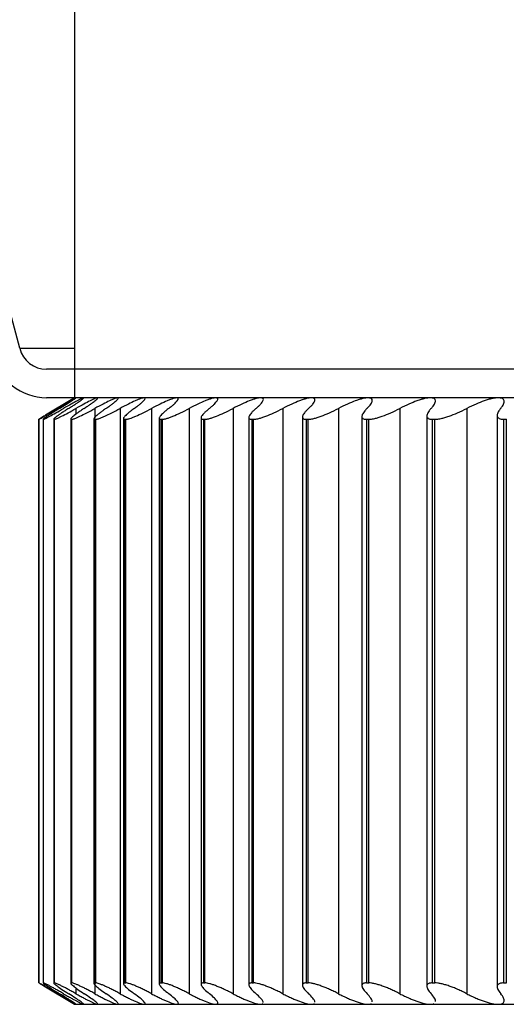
# Paper-space layout '_Frontal' of a CAD drawing. Header units: millimetres. Extents: x -45 to 40, y -10.9 to 46.3.
# Tile 1 of 8: x -36.3 to -29.4, y -8.9 to 4.9. Entities that reach past the tile are written whole.
import ezdxf

# ---------------------------------------------------------------- set-up
doc = ezdxf.new("R2010")
doc.units = ezdxf.units.MM

psp = doc.layouts.new('_Frontal')

# ---------------------------------------------------------------- linework, layer by layer
at = {"color": 7, "linetype": 'Continuous', "lineweight": 25}
for p, q in [((-35.5, 45.5), (-35.5, -0.4)), ((-36.268, 0.294), (-44.579, 31.388)), ((-36.268, 0.294), (-35.5, 0.294)), ((6.137, 0), (-35.891, 0)), ((-35.5, -0.4), (-35.905, -0.643)), ((5.986, -0.4), (-35.891, -0.4)), ((-35.479, -0.548), (-35.479, -0.629)), ((-35.215, -0.548), (-35.215, -0.687)), ((-34.861, -0.548), (-34.861, -8.752)), ((-34.42, -0.548), (-34.42, -8.752)), ((-33.891, -0.548), (-33.891, -8.752)), ((-33.277, -0.548), (-33.277, -8.752)), ((-32.579, -0.548), (-32.579, -8.752)), ((-31.799, -0.548), (-31.799, -8.752)), ((-30.938, -0.548), (-30.938, -8.752)), ((-29.999, -0.548), (-29.999, -8.752)), ((-34.813, -0.689), (-34.813, -8.611)), ((-34.312, -0.685), (-34.312, -8.615)), ((-33.725, -0.679), (-33.725, -8.621)), ((-33.055, -0.673), (-33.055, -8.627)), ((-32.303, -0.667), (-32.303, -8.633)), ((-31.47, -0.661), (-31.47, -8.639)), ((-30.559, -0.654), (-30.559, -8.646)), ((-29.572, -0.645), (-29.572, -8.655)), ((-35.999, -0.7), (-35.998, -0.7)), ((-35.999, -0.7), (-35.999, -8.6)), ((-35.998, -8.6), (-35.998, -0.7)), ((-35.94, -0.698), (-35.94, -8.602)), ((-35.939, -0.7), (-35.935, -0.7)), ((-35.939, -0.7), (-35.939, -8.6)), ((-35.935, -8.6), (-35.935, -0.7)), ((-35.791, -0.696), (-35.791, -8.604)), ((-35.788, -0.7), (-35.781, -0.7)), ((-35.788, -0.7), (-35.788, -8.6)), ((-35.781, -8.6), (-35.781, -0.7)), ((-35.553, -0.693), (-35.553, -8.607)), ((-35.547, -0.7), (-35.536, -0.7)), ((-35.547, -0.7), (-35.547, -8.6)), ((-35.536, -8.6), (-35.536, -0.7)), ((-35.227, -0.691), (-35.227, -8.609)), ((-35.216, -0.7), (-35.202, -0.7)), ((-35.216, -0.7), (-35.216, -8.6)), ((-35.202, -8.6), (-35.202, -0.7)), ((-34.796, -0.7), (-34.779, -0.7)), ((-34.796, -0.7), (-34.796, -8.6)), ((-34.779, -8.6), (-34.779, -0.7)), ((-34.288, -0.7), (-34.268, -0.7)), ((-34.288, -0.7), (-34.288, -8.6)), ((-34.268, -8.6), (-34.268, -0.7)), ((-33.693, -0.7), (-33.67, -0.7)), ((-33.693, -0.7), (-33.693, -8.6)), ((-33.67, -8.6), (-33.67, -0.7)), ((-33.014, -0.7), (-32.988, -0.7)), ((-33.014, -0.7), (-33.014, -8.6)), ((-32.988, -8.6), (-32.988, -0.7)), ((-32.251, -0.7), (-32.222, -0.7)), ((-32.251, -0.7), (-32.251, -8.6)), ((-32.222, -8.6), (-32.222, -0.7)), ((-31.406, -0.7), (-31.374, -0.7)), ((-31.406, -0.7), (-31.406, -8.6)), ((-31.374, -8.6), (-31.374, -0.7)), ((-30.483, -0.7), (-30.448, -0.7)), ((-30.483, -0.7), (-30.483, -8.6)), ((-30.448, -8.6), (-30.448, -0.7)), ((-29.482, -0.7), (-29.444, -0.7)), ((-29.482, -0.7), (-29.482, -8.6)), ((-29.444, -8.6), (-29.444, -0.7)), ((-35.999, -8.6), (-35.998, -8.6)), ((-35.939, -8.6), (-35.935, -8.6)), ((-35.905, -8.657), (-35.5, -8.9)), ((-35.788, -8.6), (-35.781, -8.6)), ((-35.547, -8.6), (-35.536, -8.6)), ((-35.479, -8.671), (-35.479, -8.752)), ((-35.216, -8.6), (-35.202, -8.6)), ((-35.215, -8.613), (-35.215, -8.752)), ((-34.796, -8.6), (-34.779, -8.6)), ((-34.288, -8.6), (-34.268, -8.6)), ((-33.693, -8.6), (-33.67, -8.6)), ((-33.014, -8.6), (-32.988, -8.6)), ((-32.251, -8.6), (-32.222, -8.6)), ((-31.406, -8.6), (-31.374, -8.6)), ((-30.483, -8.6), (-30.448, -8.6)), ((-29.482, -8.6), (-29.444, -8.6)), ((-35.5, -8.9), (35.5, -8.9))]:
    psp.add_line(p, q, dxfattribs=at)
for centre, radius in [((-35.888, 0.393), 0.393), ((-35.885, 0.385), 0.785)]:
    psp.add_arc(centre, radius, 194.4648, 269.563, dxfattribs=at)
for points, knots in [([(-35.479, -0.4), (-35.481, -0.401), (-35.484, -0.402), (-35.5, -0.41), (-35.524, -0.423), (-35.565, -0.447), (-35.634, -0.487), (-35.702, -0.527), (-35.739, -0.548)], [0, 0, 0, 0, 0.120692, 0.24373, 0.369847, 0.499725, 0.734336, 1, 1, 1, 1]), ([(-35.709, -0.548), (-35.691, -0.537), (-35.656, -0.515), (-35.61, -0.487), (-35.571, -0.462), (-35.527, -0.434), (-35.485, -0.406), (-35.481, -0.402), (-35.479, -0.4)], [0, 0, 0, 0, 0.136966, 0.265945, 0.387159, 0.500876, 0.756571, 1, 1, 1, 1]), ([(-35.374, -0.4), (-35.376, -0.401), (-35.382, -0.402), (-35.401, -0.41), (-35.428, -0.423), (-35.473, -0.447), (-35.546, -0.487), (-35.616, -0.527), (-35.654, -0.548)], [0, 0, 0, 0, 0.120692, 0.24373, 0.369848, 0.499725, 0.734336, 1, 1, 1, 1]), ([(-35.581, -0.548), (-35.564, -0.537), (-35.53, -0.515), (-35.486, -0.487), (-35.45, -0.462), (-35.409, -0.434), (-35.373, -0.406), (-35.373, -0.402), (-35.374, -0.4)], [0, 0, 0, 0, 0.136966, 0.265945, 0.387159, 0.500876, 0.756571, 1, 1, 1, 1]), ([(-35.179, -0.4), (-35.183, -0.401), (-35.19, -0.402), (-35.212, -0.41), (-35.243, -0.423), (-35.291, -0.447), (-35.368, -0.487), (-35.441, -0.527), (-35.479, -0.548)], [0, 0, 0, 0, 0.120692, 0.24373, 0.369848, 0.499725, 0.734336, 1, 1, 1, 1]), ([(-35.364, -0.548), (-35.347, -0.537), (-35.314, -0.515), (-35.273, -0.487), (-35.239, -0.462), (-35.202, -0.434), (-35.171, -0.406), (-35.176, -0.402), (-35.179, -0.4)], [0, 0, 0, 0, 0.136966, 0.265945, 0.387159, 0.500876, 0.756571, 1, 1, 1, 1]), ([(-34.895, -0.4), (-34.9, -0.401), (-34.91, -0.402), (-34.935, -0.41), (-34.968, -0.423), (-35.02, -0.447), (-35.101, -0.487), (-35.175, -0.527), (-35.215, -0.548)], [0, 0, 0, 0, 0.120692, 0.24373, 0.369848, 0.499725, 0.734336, 1, 1, 1, 1]), ([(-35.057, -0.548), (-35.04, -0.537), (-35.009, -0.515), (-34.971, -0.487), (-34.94, -0.462), (-34.906, -0.434), (-34.88, -0.406), (-34.89, -0.402), (-34.895, -0.4)], [0, 0, 0, 0, 0.136966, 0.265945, 0.387159, 0.500876, 0.756571, 1, 1, 1, 1]), ([(-34.523, -0.4), (-34.529, -0.401), (-34.541, -0.402), (-34.569, -0.41), (-34.605, -0.423), (-34.661, -0.447), (-34.745, -0.487), (-34.821, -0.527), (-34.861, -0.548)], [0, 0, 0, 0, 0.120692, 0.24373, 0.369848, 0.499725, 0.734336, 1, 1, 1, 1]), ([(-34.661, -0.548), (-34.646, -0.537), (-34.616, -0.515), (-34.58, -0.487), (-34.551, -0.462), (-34.522, -0.434), (-34.502, -0.406), (-34.516, -0.402), (-34.523, -0.4)], [0, 0, 0, 0, 0.136966, 0.265945, 0.387159, 0.500876, 0.756571, 1, 1, 1, 1]), ([(-34.064, -0.4), (-34.071, -0.401), (-34.085, -0.402), (-34.116, -0.41), (-34.155, -0.423), (-34.214, -0.447), (-34.301, -0.487), (-34.379, -0.527), (-34.42, -0.548)], [0, 0, 0, 0, 0.120692, 0.24373, 0.369848, 0.499725, 0.734336, 1, 1, 1, 1]), ([(-34.178, -0.548), (-34.163, -0.537), (-34.135, -0.515), (-34.102, -0.487), (-34.076, -0.462), (-34.051, -0.434), (-34.036, -0.406), (-34.055, -0.402), (-34.064, -0.4)], [0, 0, 0, 0, 0.136966, 0.265945, 0.387159, 0.500876, 0.756571, 1, 1, 1, 1]), ([(-33.519, -0.4), (-33.527, -0.401), (-33.543, -0.402), (-33.577, -0.41), (-33.619, -0.423), (-33.681, -0.447), (-33.771, -0.487), (-33.85, -0.527), (-33.891, -0.548)], [0, 0, 0, 0, 0.120692, 0.24373, 0.369848, 0.499725, 0.734336, 1, 1, 1, 1]), ([(-33.608, -0.548), (-33.594, -0.537), (-33.568, -0.515), (-33.538, -0.487), (-33.515, -0.462), (-33.493, -0.434), (-33.484, -0.406), (-33.507, -0.402), (-33.519, -0.4)], [0, 0, 0, 0, 0.136966, 0.265945, 0.387159, 0.500876, 0.756571, 1, 1, 1, 1]), ([(-32.889, -0.4), (-32.898, -0.401), (-32.916, -0.402), (-32.953, -0.41), (-32.997, -0.423), (-33.062, -0.447), (-33.156, -0.487), (-33.235, -0.527), (-33.277, -0.548)], [0, 0, 0, 0, 0.120692, 0.24373, 0.369848, 0.499725, 0.734336, 1, 1, 1, 1]), ([(-32.954, -0.548), (-32.941, -0.537), (-32.916, -0.515), (-32.889, -0.487), (-32.869, -0.462), (-32.851, -0.434), (-32.848, -0.406), (-32.875, -0.402), (-32.889, -0.4)], [0, 0, 0, 0, 0.136966, 0.265945, 0.387158, 0.500876, 0.756571, 1, 1, 1, 1]), ([(-32.176, -0.4), (-32.186, -0.401), (-32.206, -0.402), (-32.246, -0.41), (-32.293, -0.423), (-32.36, -0.447), (-32.456, -0.487), (-32.537, -0.527), (-32.579, -0.548)], [0, 0, 0, 0, 0.120692, 0.24373, 0.369848, 0.499726, 0.734336, 1, 1, 1, 1]), ([(-32.216, -0.548), (-32.204, -0.537), (-32.181, -0.515), (-32.156, -0.487), (-32.14, -0.462), (-32.127, -0.434), (-32.128, -0.406), (-32.16, -0.402), (-32.176, -0.4)], [0, 0, 0, 0, 0.136966, 0.265945, 0.387158, 0.500876, 0.756571, 1, 1, 1, 1]), ([(-31.381, -0.4), (-31.392, -0.401), (-31.415, -0.402), (-31.457, -0.41), (-31.506, -0.423), (-31.576, -0.447), (-31.675, -0.487), (-31.756, -0.527), (-31.799, -0.548)], [0, 0, 0, 0, 0.120692, 0.24373, 0.369847, 0.499724, 0.734335, 1, 1, 1, 1]), ([(-31.397, -0.548), (-31.386, -0.537), (-31.365, -0.515), (-31.343, -0.487), (-31.329, -0.462), (-31.32, -0.434), (-31.328, -0.406), (-31.364, -0.402), (-31.381, -0.4)], [0, 0, 0, 0, 0.136965, 0.265943, 0.387155, 0.500872, 0.756569, 1, 1, 1, 1]), ([(-30.508, -0.4), (-30.52, -0.401), (-30.544, -0.402), (-30.589, -0.41), (-30.64, -0.423), (-30.713, -0.447), (-30.814, -0.487), (-30.895, -0.527), (-30.938, -0.548)], [0, 0, 0, 0, 0.120692, 0.24373, 0.369847, 0.499724, 0.734335, 1, 1, 1, 1]), ([(-30.498, -0.548), (-30.489, -0.537), (-30.469, -0.515), (-30.451, -0.487), (-30.44, -0.462), (-30.435, -0.434), (-30.448, -0.406), (-30.488, -0.402), (-30.508, -0.4)], [0, 0, 0, 0, 0.136965, 0.265943, 0.387156, 0.500872, 0.756569, 1, 1, 1, 1]), ([(-29.557, -0.4), (-29.57, -0.401), (-29.596, -0.402), (-29.644, -0.41), (-29.697, -0.423), (-29.772, -0.447), (-29.874, -0.487), (-29.956, -0.527), (-29.999, -0.548)], [0, 0, 0, 0, 0.120692, 0.24373, 0.369847, 0.499724, 0.734335, 1, 1, 1, 1]), ([(-29.523, -0.548), (-29.514, -0.537), (-29.497, -0.515), (-29.481, -0.487), (-29.474, -0.462), (-29.473, -0.434), (-29.491, -0.406), (-29.536, -0.402), (-29.557, -0.4)], [0, 0, 0, 0, 0.136965, 0.265943, 0.387156, 0.500873, 0.75657, 1, 1, 1, 1]), ([(-35.998, -0.7), (-35.998, -0.7), (-35.997, -0.699), (-35.989, -0.695), (-35.977, -0.688), (-35.956, -0.676), (-35.914, -0.652), (-35.845, -0.611), (-35.774, -0.57), (-35.739, -0.548)], [0, 0, 0, 0, 0.082854, 0.165928, 0.250146, 0.374251, 0.499638, 0.745109, 1, 1, 1, 1]), ([(-35.709, -0.548), (-35.727, -0.559), (-35.762, -0.581), (-35.808, -0.61), (-35.848, -0.635), (-35.882, -0.657), (-35.91, -0.676), (-35.929, -0.689), (-35.94, -0.698), (-35.939, -0.699), (-35.939, -0.7)], [0, 0, 0, 0, 0.129351, 0.25442, 0.37715, 0.499598, 0.624418, 0.748827, 0.875523, 1, 1, 1, 1]), ([(-35.935, -0.7), (-35.934, -0.7), (-35.931, -0.699), (-35.922, -0.695), (-35.906, -0.688), (-35.882, -0.676), (-35.837, -0.652), (-35.763, -0.611), (-35.691, -0.57), (-35.654, -0.548)], [0, 0, 0, 0, 0.082854, 0.165928, 0.250146, 0.374251, 0.499638, 0.745109, 1, 1, 1, 1]), ([(-35.581, -0.548), (-35.598, -0.559), (-35.632, -0.581), (-35.676, -0.61), (-35.713, -0.635), (-35.745, -0.657), (-35.769, -0.676), (-35.785, -0.689), (-35.793, -0.698), (-35.79, -0.699), (-35.788, -0.7)], [0, 0, 0, 0, 0.129351, 0.25442, 0.37715, 0.499598, 0.624418, 0.748827, 0.875523, 1, 1, 1, 1]), ([(-35.781, -0.7), (-35.779, -0.7), (-35.775, -0.699), (-35.763, -0.695), (-35.745, -0.688), (-35.718, -0.676), (-35.669, -0.652), (-35.591, -0.611), (-35.517, -0.57), (-35.479, -0.548)], [0, 0, 0, 0, 0.082854, 0.165929, 0.250146, 0.374251, 0.499638, 0.745109, 1, 1, 1, 1]), ([(-35.364, -0.548), (-35.38, -0.559), (-35.412, -0.581), (-35.453, -0.61), (-35.489, -0.635), (-35.517, -0.657), (-35.538, -0.676), (-35.551, -0.689), (-35.555, -0.698), (-35.549, -0.699), (-35.547, -0.7)], [0, 0, 0, 0, 0.129351, 0.25442, 0.37715, 0.499598, 0.624418, 0.748826, 0.875523, 1, 1, 1, 1]), ([(-35.536, -0.7), (-35.534, -0.7), (-35.528, -0.699), (-35.514, -0.695), (-35.493, -0.688), (-35.464, -0.676), (-35.411, -0.652), (-35.33, -0.611), (-35.253, -0.57), (-35.215, -0.548)], [0, 0, 0, 0, 0.082854, 0.165929, 0.250146, 0.374252, 0.499638, 0.745109, 1, 1, 1, 1]), ([(-35.057, -0.548), (-35.072, -0.559), (-35.103, -0.581), (-35.142, -0.61), (-35.174, -0.635), (-35.2, -0.657), (-35.218, -0.676), (-35.227, -0.689), (-35.227, -0.698), (-35.22, -0.699), (-35.216, -0.7)], [0, 0, 0, 0, 0.129351, 0.25442, 0.37715, 0.499598, 0.624418, 0.748826, 0.875523, 1, 1, 1, 1]), ([(-35.202, -0.7), (-35.199, -0.7), (-35.191, -0.699), (-35.175, -0.695), (-35.152, -0.688), (-35.12, -0.676), (-35.064, -0.652), (-34.979, -0.611), (-34.901, -0.57), (-34.861, -0.548)], [0, 0, 0, 0, 0.082855, 0.165929, 0.250146, 0.374252, 0.499638, 0.74511, 1, 1, 1, 1]), ([(-34.661, -0.548), (-34.676, -0.559), (-34.705, -0.581), (-34.741, -0.61), (-34.771, -0.635), (-34.793, -0.657), (-34.808, -0.676), (-34.814, -0.689), (-34.811, -0.698), (-34.801, -0.699), (-34.796, -0.7)], [0, 0, 0, 0, 0.129351, 0.25442, 0.37715, 0.499598, 0.624418, 0.748826, 0.875523, 1, 1, 1, 1]), ([(-34.779, -0.7), (-34.775, -0.7), (-34.766, -0.699), (-34.748, -0.695), (-34.722, -0.688), (-34.688, -0.676), (-34.628, -0.652), (-34.539, -0.611), (-34.46, -0.57), (-34.42, -0.548)], [0, 0, 0, 0, 0.082855, 0.165929, 0.250147, 0.374252, 0.499638, 0.745109, 1, 1, 1, 1]), ([(-34.178, -0.548), (-34.192, -0.559), (-34.219, -0.581), (-34.253, -0.61), (-34.28, -0.635), (-34.299, -0.657), (-34.31, -0.676), (-34.313, -0.689), (-34.306, -0.698), (-34.294, -0.699), (-34.288, -0.7)], [0, 0, 0, 0, 0.129351, 0.25442, 0.37715, 0.499597, 0.624418, 0.748826, 0.875523, 1, 1, 1, 1]), ([(-34.268, -0.7), (-34.263, -0.7), (-34.253, -0.699), (-34.232, -0.695), (-34.205, -0.688), (-34.168, -0.676), (-34.104, -0.652), (-34.013, -0.611), (-33.932, -0.57), (-33.891, -0.548)], [0, 0, 0, 0, 0.082855, 0.165929, 0.250147, 0.374252, 0.499638, 0.745109, 1, 1, 1, 1]), ([(-33.608, -0.548), (-33.621, -0.559), (-33.647, -0.581), (-33.678, -0.61), (-33.702, -0.635), (-33.718, -0.657), (-33.726, -0.676), (-33.725, -0.689), (-33.715, -0.698), (-33.701, -0.699), (-33.693, -0.7)], [0, 0, 0, 0, 0.129351, 0.254419, 0.37715, 0.499597, 0.624418, 0.748826, 0.875523, 1, 1, 1, 1]), ([(-33.67, -0.7), (-33.665, -0.7), (-33.653, -0.699), (-33.63, -0.695), (-33.601, -0.688), (-33.561, -0.676), (-33.495, -0.652), (-33.4, -0.611), (-33.319, -0.57), (-33.277, -0.548)], [0, 0, 0, 0, 0.082855, 0.165929, 0.250147, 0.374252, 0.499638, 0.745109, 1, 1, 1, 1]), ([(-32.954, -0.548), (-32.966, -0.559), (-32.99, -0.581), (-33.018, -0.61), (-33.039, -0.635), (-33.052, -0.657), (-33.057, -0.676), (-33.052, -0.689), (-33.039, -0.698), (-33.022, -0.699), (-33.014, -0.7)], [0, 0, 0, 0, 0.129351, 0.254419, 0.377149, 0.499597, 0.624418, 0.748826, 0.875523, 1, 1, 1, 1]), ([(-32.988, -0.7), (-32.981, -0.7), (-32.968, -0.699), (-32.944, -0.695), (-32.912, -0.688), (-32.87, -0.676), (-32.801, -0.652), (-32.703, -0.611), (-32.621, -0.57), (-32.579, -0.548)], [0, 0, 0, 0, 0.082855, 0.165929, 0.250147, 0.374252, 0.499638, 0.745109, 1, 1, 1, 1]), ([(-32.216, -0.548), (-32.227, -0.559), (-32.25, -0.581), (-32.275, -0.61), (-32.293, -0.635), (-32.302, -0.657), (-32.304, -0.676), (-32.296, -0.689), (-32.279, -0.698), (-32.26, -0.699), (-32.251, -0.7)], [0, 0, 0, 0, 0.129351, 0.254419, 0.377149, 0.499597, 0.624418, 0.748826, 0.875523, 1, 1, 1, 1]), ([(-32.222, -0.7), (-32.215, -0.7), (-32.2, -0.699), (-32.174, -0.695), (-32.139, -0.688), (-32.096, -0.676), (-32.024, -0.652), (-31.924, -0.611), (-31.841, -0.57), (-31.799, -0.548)], [0, 0, 0, 0, 0.082855, 0.165929, 0.250147, 0.374252, 0.499638, 0.745109, 1, 1, 1, 1]), ([(-31.397, -0.548), (-31.407, -0.559), (-31.428, -0.581), (-31.45, -0.61), (-31.465, -0.635), (-31.471, -0.657), (-31.469, -0.676), (-31.458, -0.689), (-31.438, -0.698), (-31.417, -0.699), (-31.406, -0.7)], [0, 0, 0, 0, 0.129351, 0.254419, 0.377149, 0.499597, 0.624417, 0.748826, 0.875523, 1, 1, 1, 1]), ([(-31.374, -0.7), (-31.367, -0.7), (-31.351, -0.699), (-31.322, -0.695), (-31.286, -0.688), (-31.24, -0.676), (-31.166, -0.652), (-31.064, -0.611), (-30.98, -0.57), (-30.938, -0.548)], [0, 0, 0, 0, 0.082855, 0.165929, 0.250147, 0.374252, 0.499638, 0.745109, 1, 1, 1, 1]), ([(-30.498, -0.548), (-30.508, -0.559), (-30.527, -0.581), (-30.546, -0.61), (-30.557, -0.635), (-30.561, -0.657), (-30.555, -0.676), (-30.54, -0.689), (-30.517, -0.698), (-30.494, -0.699), (-30.483, -0.7)], [0, 0, 0, 0, 0.129351, 0.254419, 0.377149, 0.499597, 0.624417, 0.748826, 0.875523, 1, 1, 1, 1]), ([(-30.448, -0.7), (-30.439, -0.7), (-30.422, -0.699), (-30.392, -0.695), (-30.354, -0.688), (-30.306, -0.676), (-30.229, -0.652), (-30.125, -0.611), (-30.042, -0.57), (-29.999, -0.548)], [0, 0, 0, 0, 0.082855, 0.165929, 0.250147, 0.374252, 0.499638, 0.745109, 1, 1, 1, 1]), ([(-29.523, -0.548), (-29.532, -0.559), (-29.548, -0.581), (-29.565, -0.61), (-29.573, -0.635), (-29.573, -0.657), (-29.564, -0.676), (-29.546, -0.689), (-29.519, -0.698), (-29.494, -0.699), (-29.482, -0.7)], [0, 0, 0, 0, 0.129351, 0.254419, 0.377149, 0.499596, 0.624417, 0.748826, 0.875523, 1, 1, 1, 1]), ([(-35.905, -0.643), (-35.913, -0.648), (-35.948, -0.669), (-35.987, -0.692), (-35.995, -0.697), (-35.999, -0.7)], [0, 0, 0, 0, 0.12291, 0.559856, 1, 1, 1, 1]), ([(-35.999, -8.6), (-35.995, -8.602), (-35.987, -8.607), (-35.948, -8.631), (-35.913, -8.652), (-35.905, -8.657)], [0, 0, 0, 0, 0.437631, 0.874568, 1, 1, 1, 1]), ([(-35.739, -8.752), (-35.757, -8.741), (-35.793, -8.719), (-35.842, -8.69), (-35.886, -8.665), (-35.924, -8.643), (-35.955, -8.624), (-35.979, -8.611), (-35.995, -8.602), (-35.997, -8.601), (-35.998, -8.6)], [0, 0, 0, 0, 0.129351, 0.254419, 0.377149, 0.499597, 0.624417, 0.748826, 0.875523, 1, 1, 1, 1]), ([(-35.939, -8.6), (-35.939, -8.6), (-35.94, -8.601), (-35.936, -8.605), (-35.927, -8.612), (-35.91, -8.624), (-35.873, -8.648), (-35.81, -8.689), (-35.743, -8.73), (-35.709, -8.752)], [0, 0, 0, 0, 0.082854, 0.165928, 0.250146, 0.374251, 0.499638, 0.745109, 1, 1, 1, 1]), ([(-35.654, -8.752), (-35.673, -8.741), (-35.71, -8.719), (-35.761, -8.69), (-35.807, -8.665), (-35.847, -8.643), (-35.882, -8.624), (-35.909, -8.611), (-35.928, -8.602), (-35.933, -8.601), (-35.935, -8.6)], [0, 0, 0, 0, 0.129351, 0.254419, 0.377149, 0.499596, 0.624417, 0.748826, 0.875523, 1, 1, 1, 1]), ([(-35.788, -8.6), (-35.789, -8.6), (-35.792, -8.601), (-35.79, -8.605), (-35.784, -8.612), (-35.769, -8.624), (-35.737, -8.648), (-35.679, -8.689), (-35.614, -8.73), (-35.581, -8.752)], [0, 0, 0, 0, 0.082854, 0.165928, 0.250146, 0.374251, 0.499638, 0.745109, 1, 1, 1, 1]), ([(-35.479, -8.752), (-35.498, -8.741), (-35.537, -8.719), (-35.59, -8.69), (-35.638, -8.665), (-35.681, -8.643), (-35.718, -8.624), (-35.748, -8.611), (-35.77, -8.602), (-35.777, -8.601), (-35.781, -8.6)], [0, 0, 0, 0, 0.129351, 0.254419, 0.377149, 0.499596, 0.624417, 0.748826, 0.875523, 1, 1, 1, 1]), ([(-35.547, -8.6), (-35.549, -8.6), (-35.553, -8.601), (-35.553, -8.605), (-35.55, -8.612), (-35.538, -8.624), (-35.51, -8.648), (-35.457, -8.689), (-35.395, -8.73), (-35.364, -8.752)], [0, 0, 0, 0, 0.082854, 0.165929, 0.250146, 0.374251, 0.499638, 0.745109, 1, 1, 1, 1]), ([(-35.215, -8.752), (-35.234, -8.741), (-35.273, -8.719), (-35.328, -8.69), (-35.378, -8.665), (-35.424, -8.643), (-35.464, -8.624), (-35.497, -8.611), (-35.522, -8.602), (-35.532, -8.601), (-35.536, -8.6)], [0, 0, 0, 0, 0.129351, 0.254419, 0.377148, 0.499596, 0.624416, 0.748825, 0.875523, 1, 1, 1, 1]), ([(-35.216, -8.6), (-35.219, -8.6), (-35.224, -8.601), (-35.227, -8.605), (-35.226, -8.612), (-35.218, -8.624), (-35.194, -8.648), (-35.145, -8.689), (-35.086, -8.73), (-35.057, -8.752)], [0, 0, 0, 0, 0.082854, 0.165929, 0.250146, 0.374251, 0.499638, 0.745109, 1, 1, 1, 1]), ([(-34.861, -8.752), (-34.881, -8.741), (-34.921, -8.719), (-34.977, -8.69), (-35.029, -8.665), (-35.077, -8.643), (-35.12, -8.624), (-35.156, -8.611), (-35.185, -8.602), (-35.196, -8.601), (-35.202, -8.6)], [0, 0, 0, 0, 0.129351, 0.254419, 0.377148, 0.499596, 0.624416, 0.748825, 0.875523, 1, 1, 1, 1]), ([(-34.796, -8.6), (-34.799, -8.6), (-34.806, -8.601), (-34.812, -8.605), (-34.813, -8.612), (-34.808, -8.624), (-34.789, -8.648), (-34.745, -8.689), (-34.689, -8.73), (-34.661, -8.752)], [0, 0, 0, 0, 0.082854, 0.165929, 0.250146, 0.374251, 0.499638, 0.745109, 1, 1, 1, 1]), ([(-34.42, -8.752), (-34.44, -8.741), (-34.481, -8.719), (-34.538, -8.69), (-34.592, -8.665), (-34.642, -8.643), (-34.687, -8.624), (-34.726, -8.611), (-34.758, -8.602), (-34.772, -8.601), (-34.779, -8.6)], [0, 0, 0, 0, 0.129351, 0.254419, 0.377149, 0.499596, 0.624417, 0.748825, 0.875523, 1, 1, 1, 1]), ([(-34.288, -8.6), (-34.292, -8.6), (-34.301, -8.601), (-34.308, -8.605), (-34.313, -8.612), (-34.311, -8.624), (-34.295, -8.648), (-34.257, -8.689), (-34.204, -8.73), (-34.178, -8.752)], [0, 0, 0, 0, 0.082855, 0.165929, 0.250146, 0.374251, 0.499638, 0.745109, 1, 1, 1, 1]), ([(-33.891, -8.752), (-33.912, -8.741), (-33.953, -8.719), (-34.012, -8.69), (-34.068, -8.665), (-34.119, -8.643), (-34.167, -8.624), (-34.209, -8.611), (-34.244, -8.602), (-34.26, -8.601), (-34.268, -8.6)], [0, 0, 0, 0, 0.129351, 0.254419, 0.377149, 0.499596, 0.624417, 0.748826, 0.875523, 1, 1, 1, 1]), ([(-33.693, -8.6), (-33.698, -8.6), (-33.709, -8.601), (-33.718, -8.605), (-33.725, -8.612), (-33.726, -8.624), (-33.715, -8.648), (-33.682, -8.689), (-33.633, -8.73), (-33.608, -8.752)], [0, 0, 0, 0, 0.082855, 0.165929, 0.250147, 0.374252, 0.499638, 0.745109, 1, 1, 1, 1]), ([(-33.277, -8.752), (-33.298, -8.741), (-33.34, -8.719), (-33.4, -8.69), (-33.457, -8.665), (-33.511, -8.643), (-33.561, -8.624), (-33.605, -8.611), (-33.643, -8.602), (-33.661, -8.601), (-33.67, -8.6)], [0, 0, 0, 0, 0.129351, 0.254419, 0.377149, 0.499597, 0.624417, 0.748826, 0.875523, 1, 1, 1, 1]), ([(-33.014, -8.6), (-33.02, -8.6), (-33.031, -8.601), (-33.043, -8.605), (-33.053, -8.612), (-33.057, -8.624), (-33.05, -8.648), (-33.023, -8.689), (-32.977, -8.73), (-32.954, -8.752)], [0, 0, 0, 0, 0.082855, 0.165929, 0.250147, 0.374252, 0.499638, 0.745109, 1, 1, 1, 1]), ([(-32.579, -8.752), (-32.6, -8.741), (-32.642, -8.719), (-32.703, -8.69), (-32.762, -8.665), (-32.817, -8.643), (-32.869, -8.624), (-32.916, -8.611), (-32.957, -8.602), (-32.978, -8.601), (-32.988, -8.6)], [0, 0, 0, 0, 0.129351, 0.254419, 0.377149, 0.499597, 0.624417, 0.748826, 0.875523, 1, 1, 1, 1]), ([(-32.251, -8.6), (-32.257, -8.6), (-32.27, -8.601), (-32.285, -8.605), (-32.297, -8.612), (-32.304, -8.624), (-32.302, -8.648), (-32.28, -8.689), (-32.237, -8.73), (-32.216, -8.752)], [0, 0, 0, 0, 0.082855, 0.165929, 0.250147, 0.374252, 0.499638, 0.745109, 1, 1, 1, 1]), ([(-31.799, -8.752), (-31.82, -8.741), (-31.862, -8.719), (-31.924, -8.69), (-31.984, -8.665), (-32.041, -8.643), (-32.095, -8.624), (-32.144, -8.611), (-32.188, -8.602), (-32.211, -8.601), (-32.222, -8.6)], [0, 0, 0, 0, 0.129351, 0.254419, 0.377149, 0.499597, 0.624418, 0.748826, 0.875523, 1, 1, 1, 1]), ([(-31.406, -8.6), (-31.414, -8.6), (-31.428, -8.601), (-31.444, -8.605), (-31.459, -8.612), (-31.469, -8.624), (-31.472, -8.648), (-31.455, -8.689), (-31.416, -8.73), (-31.397, -8.752)], [0, 0, 0, 0, 0.082855, 0.165929, 0.250147, 0.374252, 0.499638, 0.745109, 1, 1, 1, 1]), ([(-30.938, -8.752), (-30.96, -8.741), (-31.002, -8.719), (-31.064, -8.69), (-31.125, -8.665), (-31.184, -8.643), (-31.24, -8.624), (-31.291, -8.611), (-31.338, -8.602), (-31.362, -8.601), (-31.374, -8.6)], [0, 0, 0, 0, 0.1293509, 0.2544194, 0.3771495, 0.4995972, 0.6244178, 0.7488261, 0.875523, 1, 1, 1, 1]), ([(-30.483, -8.6), (-30.49, -8.6), (-30.506, -8.601), (-30.525, -8.605), (-30.542, -8.612), (-30.555, -8.624), (-30.562, -8.648), (-30.551, -8.689), (-30.516, -8.73), (-30.498, -8.752)], [0, 0, 0, 0, 0.082855, 0.165929, 0.250147, 0.374252, 0.499638, 0.745109, 1, 1, 1, 1]), ([(-29.999, -8.752), (-30.021, -8.741), (-30.063, -8.719), (-30.126, -8.69), (-30.188, -8.665), (-30.248, -8.643), (-30.305, -8.624), (-30.359, -8.611), (-30.408, -8.602), (-30.435, -8.601), (-30.448, -8.6)], [0, 0, 0, 0, 0.129351, 0.254419, 0.37715, 0.499597, 0.624418, 0.748826, 0.875523, 1, 1, 1, 1]), ([(-29.482, -8.6), (-29.49, -8.6), (-29.507, -8.601), (-29.528, -8.605), (-29.548, -8.612), (-29.564, -8.624), (-29.575, -8.648), (-29.57, -8.689), (-29.539, -8.73), (-29.523, -8.752)], [0, 0, 0, 0, 0.082855, 0.165929, 0.250147, 0.374252, 0.499638, 0.745109, 1, 1, 1, 1]), ([(-35.739, -8.752), (-35.72, -8.763), (-35.683, -8.785), (-35.634, -8.813), (-35.592, -8.838), (-35.543, -8.866), (-35.494, -8.894), (-35.484, -8.898), (-35.479, -8.9)], [0, 0, 0, 0, 0.136966, 0.265944, 0.387158, 0.500875, 0.756571, 1, 1, 1, 1]), ([(-35.479, -8.9), (-35.479, -8.899), (-35.48, -8.898), (-35.491, -8.89), (-35.511, -8.877), (-35.547, -8.853), (-35.609, -8.813), (-35.675, -8.773), (-35.709, -8.752)], [0, 0, 0, 0, 0.120692, 0.24373, 0.369847, 0.499724, 0.734336, 1, 1, 1, 1]), ([(-35.654, -8.752), (-35.634, -8.763), (-35.596, -8.785), (-35.546, -8.813), (-35.502, -8.838), (-35.449, -8.866), (-35.396, -8.894), (-35.381, -8.898), (-35.374, -8.9)], [0, 0, 0, 0, 0.136966, 0.265944, 0.387158, 0.500875, 0.756571, 1, 1, 1, 1]), ([(-35.374, -8.9), (-35.373, -8.899), (-35.371, -8.898), (-35.379, -8.89), (-35.395, -8.877), (-35.427, -8.853), (-35.485, -8.813), (-35.548, -8.773), (-35.581, -8.752)], [0, 0, 0, 0, 0.120692, 0.24373, 0.369847, 0.499724, 0.734336, 1, 1, 1, 1]), ([(-35.479, -8.752), (-35.459, -8.763), (-35.42, -8.785), (-35.367, -8.813), (-35.321, -8.838), (-35.265, -8.866), (-35.207, -8.894), (-35.188, -8.898), (-35.179, -8.9)], [0, 0, 0, 0, 0.136966, 0.265944, 0.387158, 0.500875, 0.75657, 1, 1, 1, 1]), ([(-35.179, -8.9), (-35.177, -8.899), (-35.172, -8.898), (-35.177, -8.89), (-35.19, -8.877), (-35.218, -8.853), (-35.272, -8.813), (-35.332, -8.773), (-35.364, -8.752)], [0, 0, 0, 0, 0.120692, 0.24373, 0.369847, 0.499724, 0.734335, 1, 1, 1, 1]), ([(-35.215, -8.752), (-35.194, -8.763), (-35.154, -8.785), (-35.1, -8.813), (-35.052, -8.838), (-34.993, -8.866), (-34.93, -8.894), (-34.906, -8.898), (-34.895, -8.9)], [0, 0, 0, 0, 0.136966, 0.265944, 0.387157, 0.500874, 0.75657, 1, 1, 1, 1]), ([(-34.895, -8.9), (-34.892, -8.899), (-34.885, -8.898), (-34.887, -8.89), (-34.896, -8.877), (-34.921, -8.853), (-34.969, -8.813), (-35.026, -8.773), (-35.057, -8.752)], [0, 0, 0, 0, 0.120692, 0.24373, 0.369847, 0.499724, 0.734335, 1, 1, 1, 1]), ([(-34.861, -8.752), (-34.84, -8.763), (-34.8, -8.785), (-34.744, -8.813), (-34.694, -8.838), (-34.632, -8.866), (-34.565, -8.894), (-34.537, -8.898), (-34.523, -8.9)], [0, 0, 0, 0, 0.136966, 0.265944, 0.387157, 0.500874, 0.75657, 1, 1, 1, 1]), ([(-34.511, -8.891), (-34.51, -8.89), (-34.505, -8.886), (-34.528, -8.86), (-34.577, -8.814), (-34.632, -8.773), (-34.661, -8.752)], [0, 0, 0, 0, 0.033577, 0.3601, 0.66019, 1, 1, 1, 1]), ([(-34.42, -8.752), (-34.399, -8.763), (-34.357, -8.785), (-34.3, -8.813), (-34.248, -8.838), (-34.183, -8.866), (-34.112, -8.894), (-34.08, -8.898), (-34.064, -8.9)], [0, 0, 0, 0, 0.136966, 0.265944, 0.387157, 0.500873, 0.75657, 1, 1, 1, 1]), ([(-34.064, -8.9), (-34.058, -8.899), (-34.048, -8.898), (-34.042, -8.89), (-34.045, -8.877), (-34.061, -8.853), (-34.099, -8.813), (-34.151, -8.773), (-34.178, -8.752)], [0, 0, 0, 0, 0.120692, 0.24373, 0.369847, 0.499724, 0.734335, 1, 1, 1, 1]), ([(-33.891, -8.752), (-33.87, -8.763), (-33.828, -8.785), (-33.769, -8.813), (-33.716, -8.838), (-33.649, -8.866), (-33.573, -8.894), (-33.536, -8.898), (-33.519, -8.9)], [0, 0, 0, 0, 0.136965, 0.265943, 0.387156, 0.500873, 0.75657, 1, 1, 1, 1]), ([(-33.519, -8.9), (-33.512, -8.899), (-33.499, -8.898), (-33.491, -8.89), (-33.49, -8.877), (-33.502, -8.853), (-33.535, -8.813), (-33.583, -8.773), (-33.608, -8.752)], [0, 0, 0, 0, 0.120692, 0.24373, 0.369847, 0.499724, 0.734335, 1, 1, 1, 1]), ([(-33.277, -8.752), (-33.256, -8.763), (-33.213, -8.785), (-33.153, -8.813), (-33.098, -8.838), (-33.029, -8.866), (-32.949, -8.894), (-32.908, -8.898), (-32.889, -8.9)], [0, 0, 0, 0, 0.136965, 0.265943, 0.387156, 0.500872, 0.756569, 1, 1, 1, 1]), ([(-32.856, -8.875), (-32.856, -8.87), (-32.854, -8.856), (-32.887, -8.813), (-32.93, -8.773), (-32.954, -8.752)], [0, 0, 0, 0, 0.218711, 0.585107, 1, 1, 1, 1]), ([(-32.579, -8.752), (-32.557, -8.763), (-32.515, -8.785), (-32.454, -8.813), (-32.397, -8.838), (-32.326, -8.866), (-32.242, -8.894), (-32.197, -8.898), (-32.176, -8.9)], [0, 0, 0, 0, 0.136965, 0.265943, 0.387155, 0.500872, 0.756569, 1, 1, 1, 1]), ([(-32.133, -8.869), (-32.132, -8.866), (-32.128, -8.853), (-32.155, -8.813), (-32.195, -8.773), (-32.216, -8.752)], [0, 0, 0, 0, 0.156031, 0.551822, 1, 1, 1, 1]), ([(-31.799, -8.752), (-31.777, -8.763), (-31.734, -8.785), (-31.672, -8.813), (-31.615, -8.838), (-31.541, -8.866), (-31.454, -8.894), (-31.405, -8.898), (-31.381, -8.9)], [0, 0, 0, 0, 0.136966, 0.265945, 0.387158, 0.500876, 0.756571, 1, 1, 1, 1]), ([(-31.326, -8.863), (-31.325, -8.861), (-31.32, -8.85), (-31.342, -8.812), (-31.378, -8.773), (-31.397, -8.752)], [0, 0, 0, 0, 0.082569, 0.512811, 1, 1, 1, 1]), ([(-30.938, -8.752), (-30.916, -8.763), (-30.873, -8.785), (-30.81, -8.813), (-30.752, -8.838), (-30.676, -8.866), (-30.586, -8.894), (-30.533, -8.898), (-30.508, -8.9)], [0, 0, 0, 0, 0.136966, 0.265945, 0.387158, 0.500876, 0.756571, 1, 1, 1, 1]), ([(-30.438, -8.859), (-30.438, -8.858), (-30.432, -8.848), (-30.449, -8.812), (-30.481, -8.773), (-30.498, -8.752)], [0, 0, 0, 0, 0.016574, 0.477765, 1, 1, 1, 1]), ([(-29.999, -8.752), (-29.977, -8.763), (-29.934, -8.785), (-29.871, -8.813), (-29.812, -8.838), (-29.734, -8.866), (-29.641, -8.894), (-29.585, -8.898), (-29.557, -8.9)], [0, 0, 0, 0, 0.136966, 0.265945, 0.387159, 0.500876, 0.756571, 1, 1, 1, 1]), ([(-29.557, -8.9), (-29.546, -8.899), (-29.523, -8.898), (-29.498, -8.89), (-29.481, -8.877), (-29.471, -8.853), (-29.477, -8.813), (-29.507, -8.773), (-29.523, -8.752)], [0, 0, 0, 0, 0.1206918, 0.2437302, 0.3698479, 0.4997252, 0.734336, 1, 1, 1, 1]), ([(-32.889, -8.9), (-32.881, -8.9), (-32.866, -8.899), (-32.859, -8.892), (-32.856, -8.889)], [0, 0, 0, 0, 0.495186, 1, 1, 1, 1]), ([(-32.176, -8.9), (-32.167, -8.9), (-32.15, -8.899), (-32.141, -8.892), (-32.136, -8.889)], [0, 0, 0, 0, 0.4951861, 1, 1, 1, 1]), ([(-31.381, -8.9), (-31.372, -8.9), (-31.352, -8.899), (-31.341, -8.892), (-31.336, -8.889)], [0, 0, 0, 0, 0.495186, 1, 1, 1, 1]), ([(-30.508, -8.9), (-30.497, -8.9), (-30.476, -8.899), (-30.463, -8.892), (-30.456, -8.889)], [0, 0, 0, 0, 0.495186, 1, 1, 1, 1])]:
    psp.add_open_spline(points, degree=3, knots=knots, dxfattribs=at)

doc.saveas('drawing.dxf')
